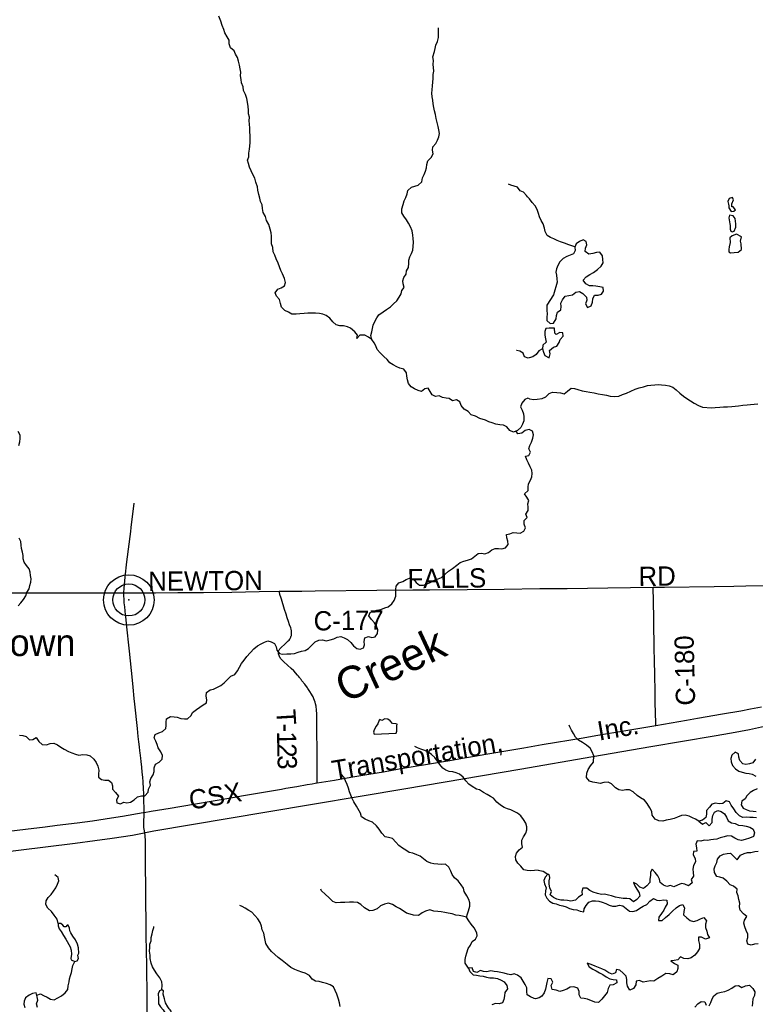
# Model space of a CAD drawing. Header units: feet. Extents: x 2113747 to 2516209, y 960708 to 1356798.
# Tile 213 of 253: x 2339271 to 2350719, y 1148608 to 1163935. Entities that reach past the tile are written whole.
import ezdxf

# ---------------------------------------------------------------- set-up
doc = ezdxf.new("R2010")
doc.units = ezdxf.units.FT
doc.header["$LTSCALE"] = 50
doc.header["$MEASUREMENT"] = 0
doc.linetypes.add('rr2', pattern=[0])
for name, color, linetype in [('0_Xref', 7, 'Continuous'), ('GM_X_County_Road', 3, 'Continuous'), ('GM_X_County_Road_Text', 3, 'Continuous'), ('GM_X_Major_Lake', 5, 'Continuous'), ('GM_X_Minor_Lake', 5, 'Continuous'), ('GM_X_Minor_River', 5, 'Continuous'), ('GM_X_Minor_River_Text', 5, 'Continuous'), ('GM_X_Rail_Line', 251, 'rr2'), ('GM_X_Rail_Line_Text', 251, 'Continuous'), ('GM_X_State_Route', 1, 'Continuous'), ('GM_X_Township_Road', 4, 'Continuous'), ('GM_X_Township_Road_Text', 4, 'Continuous'), ('GM_X_Unincorporated', 1, 'Continuous'), ('GM_X_Unincorporated_Location', 2, 'Continuous'), ('GM_X_Unincorporated_Text', 251, 'Continuous')]:
    doc.layers.add(name, color=color, linetype=linetype)
doc.styles.add('Styledgn030', font='dgn030.shx')
doc.styles.add('Styledgn031', font='dgn031.shx')

# ---------------------------------------------------------------- blocks, each defined once
blk = doc.blocks.new('Unicorp3')
at = {"layer": 'GM_X_Unincorporated'}
for radius in [393, 249]:
    blk.add_circle((0, 0), radius, dxfattribs=at)
blk = doc.blocks.new('POR')
at = {"layer": 'GM_X_County_Road', "flags": 128}
for points in [[(2340892, 1155014), (2340896, 1155085), (2340901, 1155144), (2340912, 1155255), (2340939, 1155496), (2340998, 1155967), (2341005, 1156032), (2341050, 1156407)], [(2340892, 1155014), (2341079, 1155015), (2341177, 1155015), (2341386, 1155016), (2341730, 1155018), (2341868, 1155019), (2341986, 1155019), (2342131, 1155021), (2342570, 1155026), (2342999, 1155032), (2343310, 1155039)], [(2343310, 1155039), (2343510, 1155040), (2343664, 1155041), (2343867, 1155043), (2344829, 1155053), (2345390, 1155059), (2345518, 1155061), (2345649, 1155061), (2346237, 1155066), (2346811, 1155071), (2347365, 1155079), (2347789, 1155083), (2348425, 1155094), (2349130, 1155102)], [(2349130, 1155102), (2349189, 1155102), (2349304, 1155102), (2350078, 1155113), (2350383, 1155119), (2350570, 1155120), (2351216, 1155127), (2351870, 1155140), (2352524, 1155149), (2352884, 1155152), (2353293, 1155157), (2353451, 1155158), (2353667, 1155159), (2353804, 1155159), (2353968, 1155162), (2354427, 1155166), (2354504, 1155167)], [(2349171, 1152950), (2349169, 1153012), (2349166, 1153121), (2349162, 1153334), (2349159, 1153481), (2349154, 1153730), (2349150, 1153967), (2349146, 1154141), (2349139, 1154570), (2349133, 1154918), (2349131, 1155062), (2349130, 1155102)], [(2338534, 1155012), (2338831, 1155013), (2339697, 1155012), (2340531, 1155013), (2340666, 1155013), (2340892, 1155014)], [(2341209, 1151596), (2341208, 1151659), (2341205, 1151780), (2341203, 1151849), (2341202, 1151891), (2341199, 1151963), (2341192, 1152071), (2341187, 1152146), (2341179, 1152221), (2341170, 1152300), (2341161, 1152388), (2341155, 1152439), (2341146, 1152523), (2341142, 1152556), (2341135, 1152614), (2341124, 1152695), (2341116, 1152777), (2341105, 1152904), (2341062, 1153283), (2341053, 1153371), (2341037, 1153544), (2341026, 1153654), (2340979, 1154107), (2340934, 1154529), (2340926, 1154597), (2340918, 1154672), (2340906, 1154796), (2340899, 1154860), (2340895, 1154917), (2340892, 1154966), (2340892, 1155014)], [(2341232, 1150553), (2341231, 1150640), (2341230, 1150867), (2341231, 1150972), (2341231, 1151077), (2341230, 1151152), (2341228, 1151177), (2341225, 1151207), (2341222, 1151235), (2341216, 1151275), (2341211, 1151310), (2341207, 1151335), (2341205, 1151359), (2341203, 1151382), (2341203, 1151412), (2341209, 1151596)], [(2341233, 1150455), (2341233, 1150492), (2341232, 1150553)], [(2341236, 1150089), (2341234, 1150240), (2341233, 1150374), (2341233, 1150455)], [(2341283, 1147086), (2341282, 1147160), (2341279, 1147265), (2341277, 1147409), (2341273, 1147613), (2341269, 1147813), (2341267, 1147964), (2341263, 1148098), (2341258, 1148376), (2341258, 1148399), (2341256, 1148511), (2341254, 1148652), (2341252, 1148859), (2341250, 1149069), (2341247, 1149272), (2341245, 1149384), (2341241, 1149738), (2341239, 1149889), (2341237, 1150011), (2341236, 1150089)]]:
    blk.add_lwpolyline(points, dxfattribs=at)
at = {"layer": 'GM_X_Major_Lake', "flags": 128}
for points in [[(2350765, 1149552), (2350709, 1149543), (2350655, 1149528), (2350605, 1149546), (2350586, 1149598), (2350601, 1149648), (2350605, 1149700), (2350578, 1149758), (2350556, 1149812), (2350543, 1149870), (2350553, 1149920), (2350590, 1149975), (2350536, 1150019), (2350485, 1150072), (2350474, 1150126), (2350478, 1150182), (2350465, 1150238), (2350455, 1150298), (2350432, 1150350), (2350435, 1150403), (2350379, 1150450), (2350327, 1150466), (2350276, 1150523), (2350221, 1150573), (2350169, 1150586), (2350119, 1150598), (2350084, 1150660), (2350078, 1150716), (2350093, 1150766), (2350121, 1150816), (2350130, 1150869), (2350172, 1150921), (2350224, 1150946), (2350282, 1150958), (2350334, 1150961), (2350386, 1150909), (2350439, 1150860), (2350488, 1150928), (2350544, 1150957), (2350596, 1150972), (2350650, 1150974), (2350710, 1150989), (2350764, 1150992)], [(2350737, 1151513), (2350687, 1151516), (2350635, 1151514), (2350578, 1151519), (2350526, 1151518), (2350472, 1151540), (2350419, 1151594), (2350383, 1151653), (2350342, 1151707), (2350317, 1151759), (2350265, 1151774), (2350214, 1151732), (2350155, 1151729), (2350099, 1151739), (2350043, 1151726), (2350008, 1151676), (2349962, 1151623), (2349959, 1151569), (2349947, 1151518), (2349896, 1151476), (2349842, 1151459), (2349898, 1151412), (2349950, 1151436), (2350001, 1151389), (2350050, 1151439), (2350048, 1151489), (2350057, 1151548), (2350083, 1151598), (2350134, 1151625), (2350187, 1151609), (2350241, 1151574), (2350272, 1151522), (2350298, 1151466), (2350349, 1151434), (2350407, 1151423), (2350459, 1151399), (2350524, 1151390), (2350576, 1151383), (2350632, 1151367)], [(2350632, 1151367), (2350688, 1151336), (2350707, 1151276), (2350692, 1151223), (2350630, 1151197), (2350562, 1151176), (2350504, 1151159), (2350452, 1151167), (2350399, 1151196), (2350349, 1151226), (2350289, 1151229), (2350235, 1151217), (2350173, 1151202), (2350121, 1151181), (2350069, 1151175), (2350029, 1151170)], [(2350029, 1151170), (2349977, 1151158), (2349925, 1151165), (2349873, 1151147), (2349813, 1151152), (2349795, 1151102), (2349804, 1151044), (2349808, 1150990), (2349758, 1150989), (2349753, 1150933), (2349785, 1150879), (2349790, 1150825), (2349756, 1150768), (2349745, 1150710), (2349752, 1150658), (2349760, 1150604), (2349719, 1150553), (2349735, 1150497), (2349678, 1150453), (2349623, 1150480), (2349569, 1150490), (2349507, 1150465), (2349451, 1150438), (2349401, 1150458), (2349343, 1150443), (2349293, 1150465), (2349238, 1150504), (2349228, 1150556), (2349205, 1150610), (2349162, 1150662), (2349116, 1150714), (2349090, 1150663), (2349089, 1150611), (2349077, 1150555), (2349078, 1150505), (2349030, 1150452), (2348977, 1150413), (2348924, 1150433), (2348874, 1150478), (2348823, 1150506), (2348844, 1150454), (2348873, 1150402), (2348913, 1150346), (2348922, 1150294), (2348876, 1150238), (2348822, 1150203), (2348768, 1150251), (2348718, 1150256), (2348662, 1150258), (2348603, 1150267), (2348541, 1150276), (2348483, 1150298), (2348433, 1150309), (2348374, 1150323), (2348324, 1150318), (2348264, 1150332), (2348198, 1150353), (2348145, 1150381), (2348095, 1150418), (2348033, 1150417), (2348017, 1150365), (2348024, 1150313), (2347970, 1150276), (2347919, 1150230), (2347847, 1150215), (2347794, 1150226), (2347742, 1150230), (2347692, 1150229), (2347630, 1150247), (2347577, 1150270), (2347527, 1150312), (2347546, 1150366), (2347522, 1150424), (2347511, 1150478), (2347511, 1150528), (2347520, 1150579), (2347517, 1150614), (2347490, 1150636), (2347448, 1150586), (2347430, 1150536), (2347441, 1150483), (2347466, 1150424), (2347456, 1150373), (2347447, 1150315), (2347473, 1150263), (2347516, 1150212), (2347568, 1150184), (2347619, 1150170), (2347671, 1150151), (2347725, 1150142), (2347775, 1150124), (2347830, 1150102), (2347886, 1150083), (2347944, 1150078), (2347996, 1150056), (2348051, 1150047), (2348056, 1150097), (2348086, 1150149), (2348131, 1150200), (2348183, 1150221), (2348233, 1150221)], [(2348233, 1150221), (2348283, 1150212), (2348336, 1150196), (2348394, 1150179), (2348444, 1150153), (2348497, 1150134), (2348551, 1150134), (2348605, 1150151), (2348657, 1150143), (2348711, 1150098), (2348762, 1150058), (2348812, 1150051), (2348868, 1150071), (2348920, 1150106), (2348973, 1150135), (2349033, 1150163), (2349079, 1150214), (2349133, 1150253), (2349185, 1150231), (2349235, 1150226), (2349289, 1150234), (2349341, 1150227), (2349348, 1150175), (2349316, 1150122), (2349295, 1150072), (2349259, 1150021), (2349220, 1149965), (2349212, 1149912), (2349268, 1149911), (2349322, 1149958), (2349380, 1150006), (2349433, 1150059), (2349487, 1150110), (2349538, 1150146), (2349590, 1150161), (2349617, 1150105), (2349605, 1150053), (2349602, 1150003), (2349653, 1149953), (2349705, 1149914), (2349755, 1149900), (2349813, 1149913), (2349867, 1149937), (2349919, 1149962), (2349958, 1149908), (2349946, 1149858), (2349945, 1149802), (2349965, 1149748), (2349978, 1149696), (2350006, 1149644), (2349942, 1149621), (2349884, 1149655), (2349834, 1149654), (2349835, 1149600), (2349853, 1149540), (2349850, 1149478), (2349822, 1149425), (2349777, 1149375), (2349721, 1149330), (2349667, 1149314), (2349609, 1149319), (2349557, 1149350), (2349513, 1149300), (2349457, 1149293), (2349405, 1149283), (2349461, 1149245), (2349512, 1149218), (2349516, 1149166), (2349497, 1149115), (2349441, 1149069), (2349387, 1149082), (2349329, 1149087), (2349267, 1149049), (2349201, 1149010), (2349142, 1148971), (2349089, 1148973), (2349029, 1148962), (2348975, 1148955), (2348917, 1148981), (2348865, 1148968), (2348862, 1148910), (2348826, 1148854), (2348768, 1148829), (2348728, 1148889), (2348721, 1148941), (2348719, 1148993), (2348712, 1149045), (2348661, 1149094), (2348609, 1149142), (2348557, 1149150), (2348545, 1149099), (2348493, 1149077), (2348439, 1149100), (2348380, 1149138), (2348330, 1149161), (2348280, 1149181), (2348228, 1149204), (2348163, 1149230), (2348105, 1149249), (2348135, 1149193), (2348190, 1149156)], [(2347353, 1148710), (2347299, 1148696), (2347276, 1148699), (2347220, 1148724), (2347169, 1148756), (2347165, 1148810), (2347166, 1148864), (2347139, 1148916), (2347107, 1148968), (2347074, 1149021), (2347020, 1149061), (2346966, 1149084), (2346914, 1149066), (2346864, 1149079), (2346812, 1149092), (2346761, 1149104), (2346709, 1149115), (2346657, 1149119), (2346605, 1149130), (2346541, 1149113), (2346491, 1149121), (2346441, 1149136), (2346387, 1149106), (2346335, 1149121), (2346311, 1149175), (2346255, 1149170), (2346279, 1149118), (2346328, 1149067), (2346378, 1149061), (2346430, 1149054), (2346486, 1149047), (2346538, 1149031), (2346590, 1149022), (2346644, 1149020), (2346706, 1149011), (2346763, 1148986), (2346813, 1148956), (2346850, 1148900), (2346862, 1148848), (2346823, 1148790), (2346815, 1148738), (2346806, 1148683), (2346783, 1148633), (2346731, 1148618), (2346677, 1148620), (2346621, 1148599)], [(2348190, 1149156), (2348242, 1149128), (2348295, 1149097), (2348345, 1149071), (2348396, 1149038), (2348454, 1149006), (2348508, 1148997), (2348560, 1148991), (2348565, 1148941), (2348509, 1148914), (2348453, 1148908), (2348429, 1148855), (2348412, 1148791), (2348373, 1148740), (2348333, 1148688), (2348277, 1148639), (2348223, 1148641), (2348107, 1148688), (2348054, 1148697), (2348002, 1148702), (2347976, 1148758), (2347977, 1148809), (2347956, 1148862), (2347894, 1148882), (2347840, 1148877), (2347784, 1148845), (2347730, 1148822), (2347676, 1148809), (2347618, 1148827), (2347560, 1148840), (2347541, 1148900), (2347569, 1148951), (2347542, 1149005), (2347492, 1149010), (2347477, 1148950), (2347465, 1148895), (2347456, 1148843), (2347434, 1148787), (2347397, 1148734), (2347353, 1148710)], [(2349777, 1148565), (2349823, 1148615), (2349876, 1148654), (2349932, 1148648), (2349953, 1148595)], [(2350003, 1148585), (2350029, 1148639), (2350048, 1148692), (2350076, 1148742), (2350127, 1148783), (2350189, 1148796), (2350247, 1148808), (2350299, 1148831), (2350353, 1148859), (2350405, 1148894), (2350457, 1148903), (2350511, 1148871), (2350567, 1148894), (2350629, 1148904), (2350682, 1148853), (2350710, 1148801), (2350705, 1148747), (2350683, 1148694), (2350676, 1148634), (2350670, 1148580)], [(2339547, 1148559), (2339532, 1148615), (2339553, 1148675), (2339543, 1148727), (2339526, 1148785), (2339468, 1148779), (2339417, 1148752), (2339363, 1148709), (2339340, 1148659), (2339336, 1148609), (2339349, 1148557)]]:
    blk.add_lwpolyline(points, dxfattribs=at)
at = {"layer": 'GM_X_Minor_Lake'}
for p, q in [((2350305, 1161005), (2350342, 1160948)), ((2350306, 1160849), (2350321, 1160755)), ((2350308, 1160320), (2350334, 1160304)), ((2347638, 1159851), (2347580, 1159650)), ((2347580, 1159650), (2347475, 1159492)), ((2347600, 1159054), (2347592, 1159132)), ((2344785, 1152814), (2345130, 1152828)), ((2340191, 1149407), (2340184, 1149485))]:
    blk.add_line(p, q, dxfattribs=at)
at = {"layer": 'GM_X_Minor_Lake', "flags": 128}
for points in [[(2350342, 1160948), (2350384, 1160956), (2350409, 1160974), (2350377, 1161022), (2350355, 1161022), (2350356, 1161068), (2350378, 1161131), (2350365, 1161170), (2350311, 1161154), (2350292, 1161104), (2350302, 1161066), (2350307, 1161036), (2350305, 1161005)], [(2350321, 1160755), (2350330, 1160733), (2350326, 1160673), (2350337, 1160643), (2350357, 1160631), (2350391, 1160641), (2350416, 1160708), (2350416, 1160758), (2350405, 1160840), (2350374, 1160884), (2350318, 1160893), (2350306, 1160849)], [(2350334, 1160304), (2350388, 1160309), (2350454, 1160317), (2350502, 1160358), (2350497, 1160444), (2350487, 1160486), (2350502, 1160554), (2350425, 1160596), (2350361, 1160569), (2350324, 1160538), (2350328, 1160468), (2350313, 1160398), (2350308, 1160358), (2350308, 1160320)], [(2347475, 1159492), (2347473, 1159464), (2347474, 1159408), (2347479, 1159356), (2347475, 1159306), (2347476, 1159255), (2347526, 1159206), (2347577, 1159213), (2347622, 1159281), (2347623, 1159331), (2347641, 1159385), (2347694, 1159420), (2347696, 1159470), (2347691, 1159522), (2347719, 1159575), (2347762, 1159629), (2347818, 1159644), (2347874, 1159651), (2347926, 1159695), (2347982, 1159706), (2348036, 1159674), (2348093, 1159617), (2348096, 1159567), (2348076, 1159512), (2348109, 1159457), (2348165, 1159483), (2348186, 1159538), (2348193, 1159592), (2348219, 1159646), (2348273, 1159647), (2348327, 1159661), (2348357, 1159712), (2348354, 1159764), (2348300, 1159777), (2348240, 1159785), (2348189, 1159790), (2348137, 1159794), (2348083, 1159825), (2348040, 1159881), (2348086, 1159932), (2348143, 1159968), (2348199, 1160001), (2348261, 1160046), (2348318, 1160098), (2348352, 1160151), (2348347, 1160203), (2348339, 1160259), (2348302, 1160317), (2348248, 1160312), (2348190, 1160298), (2348126, 1160287), (2348074, 1160326), (2348079, 1160377), (2348095, 1160431), (2348088, 1160485), (2348038, 1160507), (2347982, 1160484), (2347930, 1160445), (2347909, 1160393), (2347917, 1160343), (2347888, 1160292), (2347836, 1160268), (2347784, 1160249), (2347728, 1160219), (2347679, 1160164), (2347647, 1160109), (2347624, 1160057), (2347614, 1160007), (2347623, 1159957), (2347629, 1159901), (2347638, 1159851)], [(2347592, 1159132), (2347563, 1159136), (2347509, 1159131), (2347459, 1159129), (2347443, 1159079), (2347442, 1159022), (2347456, 1158968), (2347463, 1158916), (2347411, 1158870), (2347406, 1158814), (2347425, 1158762), (2347445, 1158708), (2347512, 1158674), (2347525, 1158733), (2347518, 1158785), (2347578, 1158837), (2347630, 1158852), (2347669, 1158909), (2347683, 1158959), (2347727, 1159009), (2347726, 1159060), (2347676, 1159067), (2347620, 1159034), (2347600, 1159054)], [(2345130, 1152828), (2345142, 1152861), (2345142, 1152895), (2345141, 1152941), (2345143, 1152967), (2345125, 1152973), (2345075, 1152980), (2345038, 1153020), (2345002, 1153047), (2344956, 1153053), (2344908, 1153024), (2344876, 1153042), (2344866, 1153030), (2344845, 1152973), (2344821, 1152937), (2344786, 1152882), (2344778, 1152846), (2344785, 1152814)], [(2350723, 1152423), (2350682, 1152368), (2350630, 1152350), (2350574, 1152341), (2350524, 1152353), (2350479, 1152406), (2350465, 1152458), (2350456, 1152510), (2350406, 1152534), (2350354, 1152487), (2350341, 1152437), (2350345, 1152383), (2350364, 1152327), (2350410, 1152275), (2350463, 1152236), (2350513, 1152222), (2350571, 1152209), (2350622, 1152201), (2350672, 1152190), (2350726, 1152160)], [(2350746, 1151964), (2350692, 1151939), (2350637, 1151907), (2350585, 1151856), (2350561, 1151806), (2350510, 1151769), (2350500, 1151715), (2350529, 1151663), (2350579, 1151639), (2350631, 1151622), (2350684, 1151614), (2350734, 1151609)], [(2340184, 1149485), (2340172, 1149545), (2340137, 1149610), (2340098, 1149670), (2340066, 1149720), (2340049, 1149754), (2340047, 1149796), (2340026, 1149840), (2340010, 1149842), (2339987, 1149817), (2339961, 1149813), (2339942, 1149839), (2339910, 1149864), (2339870, 1149866), (2339867, 1149830), (2339887, 1149784), (2339916, 1149742), (2339952, 1149682), (2339991, 1149625), (2340054, 1149503), (2340073, 1149453), (2340075, 1149391), (2340066, 1149323), (2340070, 1149301), (2340129, 1149276), (2340165, 1149284), (2340184, 1149320), (2340178, 1149374), (2340191, 1149407)], [(2341635, 1148491), (2341611, 1148523), (2341597, 1148539), (2341576, 1148567), (2341540, 1148634), (2341525, 1148692), (2341506, 1148766), (2341511, 1148820), (2341481, 1148836), (2341445, 1148820), (2341428, 1148771), (2341429, 1148697), (2341432, 1148615), (2341460, 1148569), (2341505, 1148522), (2341537, 1148470), (2341564, 1148442)]]:
    blk.add_lwpolyline(points, dxfattribs=at)
at = {"layer": 'GM_X_Minor_River'}
for p, q in [((2347342, 1150699), (2347416, 1150679)), ((2347416, 1150679), (2347490, 1150636))]:
    blk.add_line(p, q, dxfattribs=at)
at = {"layer": 'GM_X_Minor_River', "flags": 128}
for points in [[(2343211, 1160387), (2343192, 1160444), (2343189, 1160503), (2343189, 1160565), (2343184, 1160615), (2343171, 1160675), (2343148, 1160747), (2343114, 1160810), (2343097, 1160872), (2343062, 1160936), (2343052, 1160994), (2343043, 1161052), (2343016, 1161104), (2343008, 1161156), (2342993, 1161216), (2342976, 1161282), (2342974, 1161336), (2342947, 1161408), (2342930, 1161466), (2342900, 1161524), (2342871, 1161585), (2342848, 1161641), (2342834, 1161697), (2342817, 1161749), (2342837, 1161801), (2342838, 1161860), (2342847, 1161918), (2342853, 1161968), (2342860, 1162022), (2342858, 1162076), (2342855, 1162134), (2342854, 1162192), (2342850, 1162245), (2342849, 1162307), (2342840, 1162359), (2342846, 1162417), (2342831, 1162471), (2342832, 1162529), (2342824, 1162583), (2342815, 1162649), (2342804, 1162711), (2342786, 1162773), (2342755, 1162833), (2342748, 1162891), (2342722, 1162951), (2342719, 1163005), (2342706, 1163063), (2342712, 1163117), (2342703, 1163171), (2342693, 1163229), (2342674, 1163289), (2342659, 1163347), (2342631, 1163399), (2342608, 1163450), (2342552, 1163496), (2342531, 1163558), (2342532, 1163618), (2342500, 1163670), (2342465, 1163731), (2342446, 1163785), (2342422, 1163843), (2342399, 1163913), (2342370, 1163991)], [(2344752, 1158959), (2344734, 1159017), (2344749, 1159077), (2344772, 1159178), (2344791, 1159228), (2344829, 1159293), (2344862, 1159343), (2344928, 1159386), (2344979, 1159423), (2345043, 1159464), (2345088, 1159514), (2345140, 1159561), (2345179, 1159616), (2345206, 1159668), (2345216, 1159718), (2345255, 1159769), (2345237, 1159821), (2345232, 1159871), (2345251, 1159923), (2345287, 1159974), (2345290, 1160026), (2345320, 1160078), (2345327, 1160143), (2345328, 1160193), (2345342, 1160243), (2345371, 1160297), (2345387, 1160350), (2345394, 1160406), (2345399, 1160474), (2345395, 1160530), (2345390, 1160580), (2345377, 1160650), (2345355, 1160712), (2345320, 1160768), (2345289, 1160822), (2345247, 1160877), (2345218, 1160931), (2345217, 1160991), (2345241, 1161056), (2345256, 1161114), (2345281, 1161168), (2345301, 1161223), (2345314, 1161279), (2345366, 1161330), (2345421, 1161346), (2345473, 1161361), (2345529, 1161410), (2345540, 1161474), (2345567, 1161524), (2345589, 1161577), (2345604, 1161629), (2345606, 1161681), (2345625, 1161740), (2345674, 1161792), (2345708, 1161849), (2345693, 1161905), (2345703, 1161955), (2345748, 1162008), (2345773, 1162058), (2345793, 1162112), (2345804, 1162165), (2345794, 1162219), (2345781, 1162271), (2345768, 1162333), (2345754, 1162397), (2345741, 1162457), (2345724, 1162519), (2345718, 1162569), (2345707, 1162625), (2345698, 1162681), (2345692, 1162735), (2345687, 1162793), (2345690, 1162845), (2345694, 1162907), (2345701, 1162965), (2345706, 1163021), (2345708, 1163082), (2345715, 1163136), (2345713, 1163190), (2345706, 1163240), (2345709, 1163298), (2345703, 1163356), (2345724, 1163439), (2345737, 1163489), (2345747, 1163539), (2345772, 1163597), (2345787, 1163656), (2345787, 1163706), (2345790, 1163758), (2345787, 1163810)], [(2347157, 1161198), (2347114, 1161252), (2347062, 1161273), (2347019, 1161327), (2346967, 1161342), (2346913, 1161358), (2346877, 1161375)], [(2347912, 1160402), (2347818, 1160430), (2347752, 1160455), (2347687, 1160479), (2347635, 1160500), (2347585, 1160522), (2347532, 1160543), (2347478, 1160577), (2347449, 1160637), (2347441, 1160691), (2347420, 1160757), (2347389, 1160810), (2347363, 1160866), (2347346, 1160920), (2347325, 1160980), (2347291, 1161038), (2347248, 1161092), (2347203, 1161147), (2347172, 1161179), (2347157, 1161198)], [(2347207, 1158035), (2347179, 1158043), (2347134, 1158022), (2347087, 1157964), (2347064, 1157911), (2347092, 1157858), (2347113, 1157802), (2347117, 1157752), (2347116, 1157693), (2347097, 1157641), (2347071, 1157587), (2347016, 1157540), (2346956, 1157515), (2346900, 1157541), (2346853, 1157596), (2346803, 1157622), (2346743, 1157629), (2346681, 1157640), (2346623, 1157658), (2346572, 1157675), (2346518, 1157701), (2346434, 1157726), (2346365, 1157765), (2346299, 1157782), (2346251, 1157836), (2346190, 1157871), (2346144, 1157931), (2346119, 1157985), (2346069, 1158016), (2346007, 1158001), (2345956, 1158041), (2345906, 1158046), (2345852, 1158056), (2345798, 1158081), (2345744, 1158072), (2345692, 1158096), (2345661, 1158150), (2345629, 1158201), (2345577, 1158187), (2345525, 1158148), (2345471, 1158162), (2345413, 1158191), (2345361, 1158218), (2345320, 1158270), (2345307, 1158328), (2345295, 1158388), (2345290, 1158438), (2345249, 1158496), (2345189, 1158509), (2345139, 1158529), (2345081, 1158562), (2345030, 1158593), (2344990, 1158647), (2344937, 1158695), (2344883, 1158748), (2344836, 1158802), (2344811, 1158856), (2344785, 1158907), (2344752, 1158959), (2344698, 1158995), (2344642, 1159024), (2344566, 1159025), (2344516, 1158974), (2344530, 1159025), (2344487, 1159076), (2344420, 1159132), (2344370, 1159153), (2344308, 1159168), (2344252, 1159172), (2344198, 1159187), (2344143, 1159231), (2344099, 1159290), (2344042, 1159332), (2343988, 1159351), (2343936, 1159363), (2343874, 1159368), (2343756, 1159366), (2343696, 1159364), (2343630, 1159357), (2343572, 1159350), (2343504, 1159352), (2343452, 1159381), (2343396, 1159408), (2343343, 1159462), (2343332, 1159518), (2343314, 1159578), (2343269, 1159631), (2343248, 1159685), (2343290, 1159738), (2343342, 1159763), (2343393, 1159795), (2343409, 1159846), (2343394, 1159908), (2343359, 1159977), (2343333, 1160029), (2343314, 1160089), (2343295, 1160145), (2343264, 1160213), (2343240, 1160269), (2343215, 1160322), (2343211, 1160387)], [(2347235, 1158681), (2347183, 1158669), (2347129, 1158686), (2347108, 1158742), (2347056, 1158773), (2347006, 1158785), (2347004, 1158785)], [(2347406, 1158814), (2347348, 1158779), (2347311, 1158724), (2347259, 1158686), (2347235, 1158681)], [(2339247, 1154809), (2339289, 1154860), (2339328, 1154912), (2339364, 1154967), (2339381, 1155019), (2339418, 1155074), (2339428, 1155126), (2339443, 1155178), (2339449, 1155230), (2339440, 1155282), (2339436, 1155335), (2339419, 1155386), (2339376, 1155438), (2339342, 1155490), (2339327, 1155544), (2339327, 1155594), (2339316, 1155646), (2339301, 1155706), (2339291, 1155758), (2339286, 1155814), (2339264, 1155866)], [(2339258, 1157307), (2339275, 1157362), (2339278, 1157416), (2339276, 1157466), (2339245, 1157524)], [(2347207, 1158035), (2347272, 1158022), (2347324, 1158027), (2347404, 1158040), (2347458, 1158062), (2347511, 1158115), (2347565, 1158135), (2347633, 1158130), (2347688, 1158125), (2347744, 1158111), (2347797, 1158154), (2347853, 1158201), (2347903, 1158193), (2347958, 1158178), (2348026, 1158160), (2348088, 1158149), (2348142, 1158139), (2348209, 1158126), (2348275, 1158111), (2348343, 1158101), (2348401, 1158092), (2348460, 1158077), (2348524, 1158069), (2348594, 1158074), (2348654, 1158099), (2348714, 1158121), (2348783, 1158152), (2348849, 1158183), (2348911, 1158206), (2348981, 1158222), (2349041, 1158239), (2349095, 1158248), (2349157, 1158252), (2349207, 1158255), (2349259, 1158253), (2349323, 1158244), (2349378, 1158237), (2349438, 1158215), (2349488, 1158176), (2349547, 1158124), (2349602, 1158077), (2349656, 1158039), (2349769, 1157964), (2349834, 1157929), (2349898, 1157903), (2350036, 1157895), (2350094, 1157897), (2350165, 1157904), (2350227, 1157909), (2350287, 1157911), (2350355, 1157916), (2350405, 1157921), (2350457, 1157925), (2350527, 1157934), (2350595, 1157941), (2350645, 1157943), (2350701, 1157948), (2350759, 1157954)], [(2347150, 1156240), (2347186, 1156293), (2347185, 1156345), (2347181, 1156399), (2347194, 1156449), (2347163, 1156505), (2347129, 1156557), (2347182, 1156606), (2347184, 1156658), (2347191, 1156712), (2347222, 1156768), (2347242, 1156819), (2347249, 1156871), (2347243, 1156921), (2347218, 1156977), (2347189, 1157031), (2347163, 1157082), (2347144, 1157140), (2347196, 1157151), (2347222, 1157203), (2347197, 1157255), (2347210, 1157308), (2347234, 1157358), (2347257, 1157422), (2347267, 1157475), (2347254, 1157529), (2347200, 1157556), (2347136, 1157539), (2347084, 1157501), (2347026, 1157488), (2346996, 1157532)], [(2343027, 1154219), (2343083, 1154246), (2343135, 1154265), (2343185, 1154253), (2343235, 1154226), (2343264, 1154174), (2343274, 1154122), (2343313, 1154068), (2343363, 1154059), (2343429, 1154064), (2343493, 1154064), (2343549, 1154071), (2343605, 1154090), (2343656, 1154108), (2343712, 1154115), (2343766, 1154148), (2343819, 1154199), (2343867, 1154251), (2343927, 1154276), (2343981, 1154281), (2344041, 1154267), (2344101, 1154280), (2344158, 1154297), (2344214, 1154321), (2344268, 1154334), (2344320, 1154311), (2344370, 1154287), (2344423, 1154242), (2344467, 1154188), (2344518, 1154145), (2344568, 1154139), (2344620, 1154156), (2344637, 1154206), (2344633, 1154258), (2344644, 1154314), (2344698, 1154335), (2344750, 1154320), (2344802, 1154330), (2344841, 1154381), (2344843, 1154439), (2344822, 1154493), (2344795, 1154549), (2344745, 1154596), (2344706, 1154654), (2344724, 1154706), (2344775, 1154729), (2344827, 1154746), (2344893, 1154756), (2344951, 1154779), (2345003, 1154798), (2345062, 1154843), (2345098, 1154895), (2345125, 1154960), (2345126, 1155018), (2345124, 1155068), (2345131, 1155118), (2345172, 1155169), (2345232, 1155191), (2345284, 1155222), (2345336, 1155241), (2345392, 1155233), (2345442, 1155174), (2345493, 1155132), (2345555, 1155131), (2345613, 1155154), (2345668, 1155180), (2345726, 1155209), (2345782, 1155232), (2345833, 1155253), (2345891, 1155305), (2345946, 1155352), (2346008, 1155393), (2346073, 1155446), (2346125, 1155486), (2346183, 1155509), (2346242, 1155520), (2346300, 1155543), (2346354, 1155583), (2346405, 1155628), (2346459, 1155631), (2346511, 1155623), (2346567, 1155642), (2346619, 1155683), (2346670, 1155705), (2346720, 1155702), (2346774, 1155699), (2346832, 1155713), (2346874, 1155764), (2346869, 1155820), (2346854, 1155872), (2346848, 1155924), (2346900, 1155933), (2346953, 1155955), (2347010, 1155948), (2347060, 1155940), (2347115, 1155973), (2347143, 1156026), (2347120, 1156084), (2347123, 1156138), (2347167, 1156188), (2347150, 1156240)], [(2339266, 1152796), (2339318, 1152795), (2339370, 1152775), (2339423, 1152724), (2339476, 1152729), (2339528, 1152763), (2339571, 1152702), (2339621, 1152654), (2339689, 1152649), (2339743, 1152670), (2339801, 1152676), (2339859, 1152647), (2339912, 1152611), (2339962, 1152578), (2340028, 1152545), (2340081, 1152523), (2340137, 1152504), (2340193, 1152486), (2340253, 1152495), (2340313, 1152492), (2340367, 1152478), (2340422, 1152427), (2340460, 1152375), (2340487, 1152313), (2340500, 1152255), (2340496, 1152193), (2340495, 1152143), (2340545, 1152107), (2340597, 1152100), (2340651, 1152097), (2340702, 1152063), (2340714, 1152009), (2340715, 1151959), (2340761, 1151905), (2340806, 1151850), (2340779, 1151793), (2340785, 1151743), (2340837, 1151730), (2340889, 1151755), (2340939, 1151745), (2340997, 1151754), (2341051, 1151790), (2341106, 1151839), (2341168, 1151852), (2341220, 1151855), (2341269, 1151909), (2341273, 1151959), (2341306, 1152018), (2341295, 1152072), (2341313, 1152122), (2341348, 1152179), (2341366, 1152231), (2341361, 1152289), (2341386, 1152346), (2341442, 1152376), (2341487, 1152427), (2341491, 1152483), (2341466, 1152539), (2341428, 1152599), (2341409, 1152651), (2341390, 1152707), (2341364, 1152759), (2341381, 1152809), (2341435, 1152834), (2341491, 1152856), (2341544, 1152901), (2341552, 1152951), (2341549, 1153001), (2341555, 1153051), (2341616, 1153086), (2341674, 1153083), (2341724, 1153076), (2341780, 1153056), (2341833, 1153051), (2341884, 1153053), (2341938, 1153102), (2341959, 1153152), (2342021, 1153197), (2342128, 1153271), (2342180, 1153299), (2342183, 1153350), (2342171, 1153406), (2342180, 1153462), (2342233, 1153502), (2342287, 1153513), (2342349, 1153546), (2342401, 1153573), (2342454, 1153613), (2342504, 1153664), (2342557, 1153717), (2342619, 1153742), (2342660, 1153802), (2342689, 1153857), (2342721, 1153913), (2342764, 1153968), (2342804, 1154024), (2342916, 1154140), (2342974, 1154189), (2343027, 1154219)], [(2349842, 1151459), (2349791, 1151493), (2349741, 1151512), (2349689, 1151536), (2349626, 1151553), (2349572, 1151545), (2349510, 1151524), (2349456, 1151501), (2349395, 1151485), (2349331, 1151474), (2349279, 1151459), (2349218, 1151465), (2349162, 1151488), (2349115, 1151554), (2349107, 1151610), (2349080, 1151668), (2349035, 1151734), (2348993, 1151785), (2348932, 1151823), (2348882, 1151858), (2348819, 1151918), (2348759, 1151945), (2348704, 1151949), (2348653, 1151938), (2348596, 1151946), (2348546, 1151979), (2348481, 1152039), (2348429, 1152068), (2348363, 1152061), (2348305, 1152047), (2348251, 1152054), (2348190, 1152066), (2348138, 1152083), (2348091, 1152141), (2348099, 1152205), (2348118, 1152261), (2348152, 1152320), (2348201, 1152379), (2348204, 1152475), (2348182, 1152539), (2348149, 1152597), (2348094, 1152644), (2348030, 1152682), (2347969, 1152721), (2347919, 1152769), (2347888, 1152823), (2347859, 1152874), (2347835, 1152930), (2347825, 1152954)], [(2347342, 1150699), (2347282, 1150692), (2347228, 1150687), (2347168, 1150689), (2347116, 1150702), (2347071, 1150760), (2347021, 1150803), (2346990, 1150855), (2346987, 1150909), (2347005, 1150961), (2347042, 1151014), (2347094, 1151055), (2347087, 1151107), (2347087, 1151161), (2347110, 1151217), (2347149, 1151272), (2347165, 1151322), (2347162, 1151372), (2347146, 1151430), (2347111, 1151486), (2347068, 1151540), (2347018, 1151585), (2346968, 1151611), (2346915, 1151638), (2346863, 1151653), (2346813, 1151673), (2346755, 1151706), (2346696, 1151756), (2346647, 1151815), (2346597, 1151843), (2346545, 1151876), (2346488, 1151906), (2346428, 1151947), (2346378, 1151955), (2346315, 1151998), (2346261, 1152035), (2346216, 1152089), (2346172, 1152145), (2346115, 1152192), (2346065, 1152212), (2346013, 1152225), (2345957, 1152232), (2345905, 1152252), (2345854, 1152285), (2345810, 1152339), (2345775, 1152391), (2345731, 1152450), (2345678, 1152498), (2345628, 1152531), (2345577, 1152557), (2345515, 1152580), (2345463, 1152600), (2345421, 1152621)], [(2346255, 1149170), (2346206, 1149250), (2346203, 1149304), (2346213, 1149356), (2346228, 1149412), (2346253, 1149477), (2346285, 1149529), (2346312, 1149584), (2346364, 1149621), (2346389, 1149673), (2346385, 1149723), (2346342, 1149799), (2346295, 1149854), (2346261, 1149910), (2346226, 1149964), (2346241, 1150016), (2346257, 1150066), (2346274, 1150135), (2346276, 1150187), (2346259, 1150241), (2346230, 1150299), (2346188, 1150362), (2346179, 1150414), (2346140, 1150468), (2346094, 1150532), (2346039, 1150577), (2346001, 1150631), (2345980, 1150683), (2345951, 1150741), (2345897, 1150788), (2345839, 1150783), (2345777, 1150791), (2345717, 1150794), (2345667, 1150807), (2345609, 1150829), (2345554, 1150874), (2345502, 1150912), (2345449, 1150937), (2345387, 1150959), (2345331, 1150974), (2345279, 1151009), (2345226, 1151037), (2345170, 1151080), (2345125, 1151134), (2345075, 1151188), (2345010, 1151205), (2344958, 1151218), (2344906, 1151270), (2344867, 1151336), (2344826, 1151387), (2344760, 1151443), (2344704, 1151466), (2344645, 1151493), (2344589, 1151529), (2344576, 1151583), (2344515, 1151694), (2344472, 1151758), (2344444, 1151810), (2344423, 1151862), (2344403, 1151918), (2344386, 1151972), (2344365, 1152031), (2344341, 1152085), (2344318, 1152141), (2344276, 1152193), (2344269, 1152209)], [(2339870, 1149866), (2339853, 1149936), (2339807, 1149998), (2339764, 1150051), (2339710, 1150107), (2339675, 1150164), (2339684, 1150217), (2339716, 1150269), (2339759, 1150320), (2339797, 1150370), (2339832, 1150423), (2339859, 1150477), (2339881, 1150530), (2339870, 1150582), (2339818, 1150623)], [(2346226, 1149964), (2346164, 1149979), (2346108, 1149989), (2346056, 1149996), (2345999, 1150015), (2345941, 1150027), (2345885, 1150038), (2345831, 1150047), (2345777, 1150051), (2345717, 1150060), (2345655, 1150078), (2345587, 1150057), (2345535, 1150032), (2345476, 1149991), (2345400, 1149994), (2345348, 1150010), (2345291, 1150029), (2345237, 1150063), (2345181, 1150098), (2345130, 1150124), (2345072, 1150161), (2345008, 1150182), (2344946, 1150166), (2344886, 1150141), (2344833, 1150094), (2344769, 1150069), (2344715, 1150065), (2344637, 1150110), (2344582, 1150163), (2344526, 1150195), (2344466, 1150196), (2344404, 1150201), (2344332, 1150194), (2344262, 1150194), (2344196, 1150189), (2344142, 1150210), (2344085, 1150266), (2344026, 1150325), (2343970, 1150377), (2343958, 1150399)], [(2344260, 1148576), (2344247, 1148630), (2344232, 1148688), (2344206, 1148765), (2344181, 1148821), (2344154, 1148879), (2344104, 1148911), (2344048, 1148934), (2343984, 1148947), (2343929, 1148961), (2343877, 1148968), (2343821, 1148998), (2343780, 1149055), (2343714, 1149093), (2343660, 1149110), (2343604, 1149127), (2343551, 1149151), (2343491, 1149180), (2343433, 1149228), (2343354, 1149289), (2343295, 1149338), (2343243, 1149384), (2343188, 1149431), (2343142, 1149485), (2343099, 1149553), (2343091, 1149605), (2343082, 1149659), (2343069, 1149715), (2343045, 1149767), (2343036, 1149823), (2343013, 1149880), (2342977, 1149938), (2342932, 1149992), (2342886, 1150043), (2342835, 1150069), (2342781, 1150104), (2342731, 1150132), (2342699, 1150149)], [(2341481, 1148836), (2341489, 1148906), (2341482, 1148960), (2341451, 1149020), (2341405, 1149082), (2341368, 1149138), (2341335, 1149191), (2341319, 1149249), (2341302, 1149321), (2341301, 1149373), (2341289, 1149437), (2341294, 1149492), (2341297, 1149546), (2341315, 1149596), (2341318, 1149650), (2341332, 1149703), (2341341, 1149755), (2341359, 1149805), (2341356, 1149819)], [(2339536, 1148751), (2339592, 1148772), (2339643, 1148745), (2339697, 1148721), (2339749, 1148690), (2339805, 1148680), (2339863, 1148707), (2339923, 1148742), (2339978, 1148785), (2340019, 1148841), (2340023, 1148897), (2340040, 1148956), (2340048, 1149006), (2340059, 1149056), (2340077, 1149106), (2340086, 1149163), (2340099, 1149215), (2340117, 1149256), (2340129, 1149276)]]:
    blk.add_lwpolyline(points, dxfattribs=at)
at = {"layer": 'GM_X_Rail_Line', "flags": 128}
blk.add_lwpolyline([(2329903, 1149979), (2330502, 1150028), (2332029, 1150170), (2333367, 1150292), (2333717, 1150327), (2334003, 1150357), (2334423, 1150409), (2335849, 1150585), (2337327, 1150769), (2338827, 1150956), (2340135, 1151117), (2340441, 1151156), (2340712, 1151196), (2341025, 1151243), (2341359, 1151307), (2343118, 1151604), (2345280, 1151969), (2347053, 1152269), (2348189, 1152468), (2349095, 1152623), (2350077, 1152788), (2350349, 1152834), (2350629, 1152887), (2350861, 1152938), (2351007, 1152971), (2351171, 1153011), (2351352, 1153058), (2351532, 1153107), (2351677, 1153152), (2351836, 1153198), (2352038, 1153266), (2352219, 1153331), (2352467, 1153421), (2352667, 1153501), (2352835, 1153570), (2352972, 1153630), (2353127, 1153700), (2353286, 1153771), (2353426, 1153840), (2353573, 1153913), (2353737, 1154000), (2354063, 1154174), (2354647, 1154495), (2355923, 1155198), (2357480, 1156053), (2360059, 1157466), (2360750, 1157837), (2360926, 1157926), (2361150, 1158035), (2361304, 1158108), (2361637, 1158258), (2362266, 1158538), (2362912, 1158819), (2364454, 1159492), (2365848, 1160096), (2367520, 1160823), (2368282, 1161152), (2369532, 1161696), (2370365, 1162057), (2371406, 1162508), (2373300, 1163330), (2374689, 1163934), (2376039, 1164520), (2378319, 1165515)], dxfattribs=at)
at = {"layer": 'GM_X_State_Route', "flags": 128}
for points in [[(2343870, 1152049), (2343901, 1152055), (2344169, 1152099), (2344311, 1152124), (2344454, 1152147), (2344706, 1152191), (2344933, 1152229), (2345178, 1152272), (2345806, 1152379), (2345838, 1152384), (2345967, 1152406), (2346080, 1152425), (2346191, 1152444), (2346349, 1152471), (2346436, 1152486), (2346527, 1152502), (2346679, 1152528), (2347119, 1152603), (2347400, 1152652), (2348041, 1152759), (2348238, 1152792), (2348387, 1152817), (2348581, 1152850), (2349171, 1152950), (2349648, 1153034), (2349820, 1153064), (2350209, 1153129), (2350496, 1153179), (2350644, 1153206), (2350818, 1153241)], [(2338977, 1151287), (2339400, 1151339), (2339539, 1151356), (2339666, 1151372), (2339855, 1151395), (2340165, 1151434), (2340402, 1151465), (2340698, 1151509), (2340869, 1151537), (2341190, 1151593), (2341209, 1151596), (2341319, 1151615), (2341610, 1151664), (2341762, 1151689), (2342558, 1151825), (2342723, 1151853), (2342876, 1151878), (2343347, 1151959), (2343412, 1151971), (2343584, 1152000), (2343745, 1152028), (2343823, 1152042), (2343870, 1152049)]]:
    blk.add_lwpolyline(points, dxfattribs=at)
at = {"layer": 'GM_X_Township_Road', "flags": 128}
for points in [[(2343748, 1153533), (2343706, 1153591), (2343664, 1153646), (2343652, 1153662), (2343638, 1153680), (2343630, 1153690), (2343620, 1153702), (2343609, 1153715), (2343592, 1153734), (2343535, 1153797), (2343496, 1153837), (2343440, 1153888), (2343382, 1153941), (2343349, 1153973), (2343332, 1153992), (2343323, 1154006), (2343316, 1154018), (2343312, 1154025), (2343307, 1154038), (2343304, 1154048), (2343301, 1154059), (2343299, 1154068), (2343299, 1154078), (2343299, 1154086), (2343299, 1154095), (2343300, 1154104), (2343305, 1154118), (2343308, 1154124), (2343312, 1154132), (2343320, 1154141), (2343346, 1154166), (2343392, 1154208), (2343430, 1154244), (2343451, 1154265), (2343462, 1154278), (2343474, 1154294), (2343480, 1154303), (2343484, 1154311), (2343489, 1154321), (2343493, 1154332), (2343497, 1154341), (2343499, 1154348), (2343501, 1154355), (2343502, 1154364), (2343503, 1154378), (2343503, 1154389), (2343502, 1154406), (2343501, 1154419), (2343499, 1154429), (2343497, 1154439), (2343495, 1154448), (2343488, 1154470), (2343472, 1154518), (2343453, 1154569), (2343434, 1154625), (2343416, 1154681), (2343394, 1154753), (2343344, 1154914), (2343339, 1154930), (2343321, 1154987), (2343318, 1154997), (2343315, 1155007), (2343313, 1155021), (2343310, 1155039)], [(2343899, 1152418), (2343896, 1153001), (2343895, 1153060), (2343894, 1153118), (2343893, 1153145), (2343891, 1153174), (2343888, 1153209), (2343886, 1153230), (2343883, 1153249), (2343876, 1153285), (2343869, 1153310), (2343859, 1153339), (2343848, 1153366), (2343836, 1153393), (2343828, 1153408), (2343812, 1153437), (2343788, 1153476), (2343756, 1153522), (2343748, 1153533)], [(2343901, 1152055), (2343899, 1152418)]]:
    blk.add_lwpolyline(points, dxfattribs=at)
at = {"layer": 'GM_X_Unincorporated_Location'}
blk.add_point((2340969, 1154903), dxfattribs=at)
at = {"color": 7, "linetype": 'Continuous', "lineweight": 0}
blk.add_blockref('Unicorp3', (2340969, 1154903), dxfattribs=at)
at = {"layer": 'GM_X_County_Road_Text', "char_height": 300, "attachment_point": 7, "line_spacing_factor": 0.8, "style": 'Styledgn030'}
for s, insert, rotation in [('{\\Fdgn000|c0;\\C256;NEWTON}', (2341272, 1155039), 0.4737), ('{\\Fdgn000|c0;\\C256;FALLS}', (2345307, 1155079), 0.6443), ('{\\Fdgn000|c0;\\C256;RD}', (2348905, 1155118), 0.9812), ('{\\Fdgn000|c0;\\C256;C-177}', (2343847, 1154422), 0.8231), ('{\\Fdgn000|c0;\\C256;C-180}', (2349789, 1153262), 91.372)]:
    blk.add_mtext(s, dxfattribs=dict(at, insert=insert, rotation=rotation))
at = {"layer": 'GM_X_Minor_River_Text', "insert": (2344337, 1153288), "char_height": 500.23, "attachment_point": 7, "rotation": 24.9775, "line_spacing_factor": 0.8, "style": 'Styledgn031'}
blk.add_mtext('{\\Fdgn000|c0;\\C256;Creek}', dxfattribs=at)
at = {"layer": 'GM_X_Rail_Line_Text', "char_height": 299, "attachment_point": 7, "line_spacing_factor": 0.8, "style": 'Styledgn030'}
for s, insert, rotation in [('{\\Fdgn000|c0;\\C256;Inc.}', (2348290, 1152708), 9.7936), ('{\\Fdgn000|c0;\\C256;Transportation,}', (2344172, 1152012), 9.6128), ('{\\Fdgn000|c0;\\C256;CSX}', (2341933, 1151632), 9.5929)]:
    blk.add_mtext(s, dxfattribs=dict(at, insert=insert, rotation=rotation))
at = {"layer": 'GM_X_Township_Road_Text', "char_height": 300, "attachment_point": 7, "line_spacing_factor": 0.8, "style": 'Styledgn030'}
for s, insert, rotation in [('{\\Fdgn000|c0;\\C256;T}', (2343261, 1153193), 273.5852), ('{\\Fdgn000|c0;\\C256;-}', (2343275, 1152978), 270.5854), ('{\\Fdgn000|c0;\\C256;1}', (2343276, 1152855), 270.5829), ('{\\Fdgn000|c0;\\C256;2}', (2343278, 1152670), 270.5777), ('{\\Fdgn000|c0;\\C256;3}', (2343280, 1152485), 270.581)]:
    blk.add_mtext(s, dxfattribs=dict(at, insert=insert, rotation=rotation))
at = {"layer": 'GM_X_Unincorporated_Text', "insert": (2337038, 1154024), "char_height": 417, "attachment_point": 7, "rotation": 0, "line_spacing_factor": 0.8, "style": 'Styledgn030'}
blk.add_mtext('{\\Fdgn000|c0;\\C256;Charlestown}', dxfattribs=at)

msp = doc.modelspace()

# ---------------------------------------------------------------- block references
at = {"layer": '0_Xref'}
msp.add_blockref('POR', (0, 0), dxfattribs=at)

doc.saveas('drawing.dxf')
